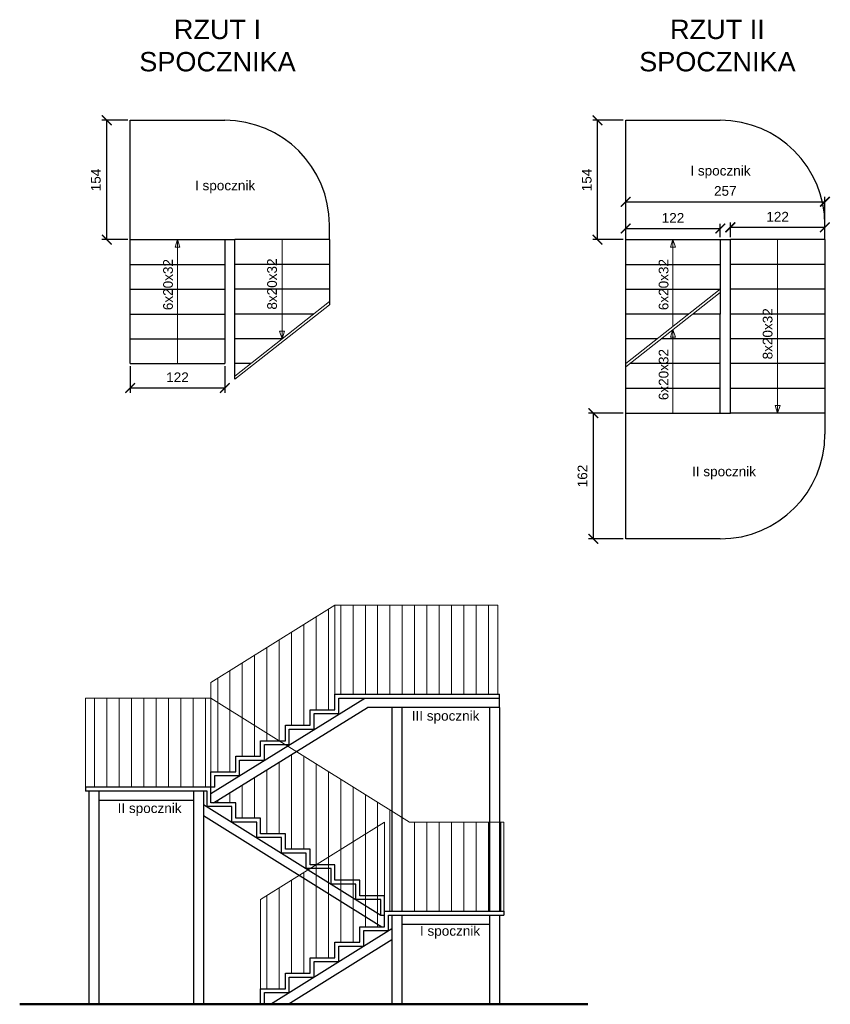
# Model space of a CAD drawing. Header units: metres. Extents: x 158874 to 185002, y -166493 to -154354.
# Tile 13 of 95: x 172052 to 173098, y -155935 to -154664. Entities that reach past the tile are written whole.
import ezdxf

# ---------------------------------------------------------------- set-up
doc = ezdxf.new("R2010")
doc.units = ezdxf.units.M
for name, color, linetype, lineweight in [('cienka25', 5, 'Continuous', 25), ('gruba50', 7, 'Continuous', 50), ('Wymiarowanie', 1, 'Continuous', 9), ('wymiarowanie9', 1, 'Continuous', 9)]:
    doc.layers.add(name, color=color, linetype=linetype, lineweight=lineweight)
doc.styles.add('Opisowy', font='arial.ttf')
doc.dimstyles.new('Kopia Opisowy', dxfattribs={"dimscale": 0, "dimtxt": 2.5, "dimasz": 2.5, "dimexe": 1.25, "dimexo": 0.625, "dimgap": 1.5, "dimtad": 1, "dimdec": 0, "dimtxsty": 'Opisowy', "dimblk": 'ARCHTICK', "dimcen": 2.5, "dimadec": 0, "dimazin": 0, "dimtfac": 1, "dimtdec": 0, "dimtmove": 0, "dimatfit": 3, "dimldrblk": 'NONE', "dimfxl": 1, "dimarcsym": 0})

# ---------------------------------------------------------------- blocks, each defined once
blk = doc.blocks.new('_ArchTick')
at = {"color": 0, "linetype": 'ByBlock', "const_width": 0.15}
blk.add_lwpolyline([(-0.5, -0.5), (0.5, 0.5)], dxfattribs=at)
blk = doc.blocks.new('*D333')
at = {"layer": 'Defpoints', "color": 0, "ltscale": 0.2, "transparency": 16777216}
for p in [(172164.1, -154793.9), (172194.4, -154793.9), (172194.4, -154947.9)]:
    blk.add_point(p, dxfattribs=at)
at = {"layer": 'wymiarowanie9', "color": 0, "lineweight": -2, "ltscale": 0.2, "transparency": 16777216}
for p, q in [((172191.3, -154793.9), (172157.8, -154793.9)), ((172164.1, -154947.9), (172164.1, -154793.9)), ((172191.3, -154947.9), (172157.8, -154947.9))]:
    blk.add_line(p, q, dxfattribs=at)
at = {"layer": 'wymiarowanie9', "color": 0, "lineweight": -2, "ltscale": 0.2, "transparency": 16777216, "xscale": 12.5, "yscale": 12.5, "zscale": 12.5}
for p, rotation in [((172164.1, -154793.9), 90), ((172164.1, -154947.9), 270)]:
    blk.add_blockref('_ArchTick', p, dxfattribs=dict(at, rotation=rotation))
at = {"layer": 'wymiarowanie9', "color": 0, "ltscale": 0.2, "transparency": 16777216, "insert": (172150.2, -154870.9), "char_height": 12.5, "attachment_point": 5, "rotation": 90, "style": 'Opisowy'}
blk.add_mtext('154', dxfattribs=at)
blk = doc.blocks.new('_None')
blk = doc.blocks.new('*D334')
at = {"layer": 'Defpoints', "color": 0, "ltscale": 0.2, "transparency": 16777216}
for p in [(172833.6, -155171.9), (172791.8, -155333.9), (172833.6, -155333.9)]:
    blk.add_point(p, dxfattribs=at)
at = {"layer": 'wymiarowanie9', "color": 0, "lineweight": -2, "ltscale": 0.2, "transparency": 16777216}
for p, q in [((172830.5, -155171.9), (172785.6, -155171.9)), ((172791.8, -155171.9), (172791.8, -155333.9)), ((172830.5, -155333.9), (172785.6, -155333.9))]:
    blk.add_line(p, q, dxfattribs=at)
at = {"layer": 'wymiarowanie9', "color": 0, "lineweight": -2, "ltscale": 0.2, "transparency": 16777216, "xscale": 12.5, "yscale": 12.5, "zscale": 12.5}
for p, rotation in [((172791.8, -155171.9), 90), ((172791.8, -155333.9), 270)]:
    blk.add_blockref('_ArchTick', p, dxfattribs=dict(at, rotation=rotation))
at = {"layer": 'wymiarowanie9', "color": 0, "ltscale": 0.2, "transparency": 16777216, "insert": (172777.9, -155252.9), "char_height": 12.5, "attachment_point": 5, "rotation": 90, "style": 'Opisowy'}
blk.add_mtext('162', dxfattribs=at)
blk = doc.blocks.new('*D335')
at = {"layer": 'Defpoints', "color": 0, "ltscale": 0.2, "transparency": 16777216}
for p in [(172797.2, -154793.9), (172833.6, -154793.9), (172833.6, -154947.9)]:
    blk.add_point(p, dxfattribs=at)
at = {"layer": 'wymiarowanie9', "color": 0, "lineweight": -2, "ltscale": 0.2, "transparency": 16777216}
for p, q in [((172830.5, -154793.9), (172791, -154793.9)), ((172797.2, -154947.9), (172797.2, -154793.9)), ((172830.5, -154947.9), (172791, -154947.9))]:
    blk.add_line(p, q, dxfattribs=at)
at = {"layer": 'wymiarowanie9', "color": 0, "lineweight": -2, "ltscale": 0.2, "transparency": 16777216, "xscale": 12.5, "yscale": 12.5, "zscale": 12.5}
for p, rotation in [((172797.2, -154793.9), 90), ((172797.2, -154947.9), 270)]:
    blk.add_blockref('_ArchTick', p, dxfattribs=dict(at, rotation=rotation))
at = {"layer": 'wymiarowanie9', "color": 0, "ltscale": 0.2, "transparency": 16777216, "insert": (172783.4, -154870.9), "char_height": 12.5, "attachment_point": 5, "rotation": 90, "style": 'Opisowy'}
blk.add_mtext('154', dxfattribs=at)
blk = doc.blocks.new('*D336')
at = {"layer": 'Defpoints', "color": 0, "ltscale": 0.2, "transparency": 16777216}
for p in [(172194.4, -155107.9), (172316.4, -155107.9), (172316.4, -155139.3)]:
    blk.add_point(p, dxfattribs=at)
at = {"layer": 'wymiarowanie9', "color": 0, "lineweight": -2, "ltscale": 0.2, "transparency": 16777216}
for p, q in [((172194.4, -155111), (172194.4, -155145.6)), ((172316.4, -155111), (172316.4, -155145.6)), ((172194.4, -155139.3), (172316.4, -155139.3))]:
    blk.add_line(p, q, dxfattribs=at)
at = {"layer": 'wymiarowanie9', "color": 0, "lineweight": -2, "ltscale": 0.2, "transparency": 16777216, "xscale": 12.5, "yscale": 12.5, "zscale": 12.5, "rotation": 180}
blk.add_blockref('_ArchTick', (172194.4, -155139.3), dxfattribs=at)
at = {"layer": 'wymiarowanie9', "color": 0, "lineweight": -2, "ltscale": 0.2, "transparency": 16777216, "xscale": 12.5, "yscale": 12.5, "zscale": 12.5}
blk.add_blockref('_ArchTick', (172316.4, -155139.3), dxfattribs=at)
at = {"layer": 'wymiarowanie9', "color": 0, "ltscale": 0.2, "transparency": 16777216, "insert": (172255.4, -155125.5), "char_height": 12.5, "attachment_point": 5, "style": 'Opisowy'}
blk.add_mtext('122', dxfattribs=at)
blk = doc.blocks.new('*D337')
at = {"layer": 'Defpoints', "color": 0, "ltscale": 0.2, "transparency": 16777216}
for p in [(172833.6, -154934.1), (172955.6, -154933.5), (172955.6, -154947.9)]:
    blk.add_point(p, dxfattribs=at)
at = {"layer": 'wymiarowanie9', "color": 0, "lineweight": -2, "ltscale": 0.2, "transparency": 16777216}
for p, q in [((172833.6, -154931), (172833.6, -154927.3)), ((172955.6, -154944.8), (172955.6, -154927.3)), ((172833.6, -154933.5), (172955.6, -154933.5))]:
    blk.add_line(p, q, dxfattribs=at)
at = {"layer": 'wymiarowanie9', "color": 0, "lineweight": -2, "ltscale": 0.2, "transparency": 16777216, "xscale": 12.5, "yscale": 12.5, "zscale": 12.5, "rotation": 180}
blk.add_blockref('_ArchTick', (172833.6, -154933.5), dxfattribs=at)
at = {"layer": 'wymiarowanie9', "color": 0, "lineweight": -2, "ltscale": 0.2, "transparency": 16777216, "xscale": 12.5, "yscale": 12.5, "zscale": 12.5}
blk.add_blockref('_ArchTick', (172955.6, -154933.5), dxfattribs=at)
at = {"layer": 'wymiarowanie9', "color": 0, "ltscale": 0.2, "transparency": 16777216, "insert": (172894.6, -154919.8), "char_height": 12.5, "attachment_point": 5, "style": 'Opisowy'}
blk.add_mtext('122', dxfattribs=at)
blk = doc.blocks.new('*D338')
at = {"layer": 'Defpoints', "color": 0, "ltscale": 0.2, "transparency": 16777216}
for p in [(173090.6, -154932), (172968.6, -154947.9), (173090.6, -154947.9)]:
    blk.add_point(p, dxfattribs=at)
at = {"layer": 'wymiarowanie9', "color": 0, "lineweight": -2, "ltscale": 0.2, "transparency": 16777216}
for p, q in [((172968.6, -154944.8), (172968.6, -154925.8)), ((173090.6, -154944.8), (173090.6, -154925.8)), ((172968.6, -154932), (173090.6, -154932))]:
    blk.add_line(p, q, dxfattribs=at)
at = {"layer": 'wymiarowanie9', "color": 0, "lineweight": -2, "ltscale": 0.2, "transparency": 16777216, "xscale": 12.5, "yscale": 12.5, "zscale": 12.5, "rotation": 180}
blk.add_blockref('_ArchTick', (172968.6, -154932), dxfattribs=at)
at = {"layer": 'wymiarowanie9', "color": 0, "lineweight": -2, "ltscale": 0.2, "transparency": 16777216, "xscale": 12.5, "yscale": 12.5, "zscale": 12.5}
blk.add_blockref('_ArchTick', (173090.6, -154932), dxfattribs=at)
at = {"layer": 'wymiarowanie9', "color": 0, "ltscale": 0.2, "transparency": 16777216, "insert": (173029.6, -154918.3), "char_height": 12.5, "attachment_point": 5, "style": 'Opisowy'}
blk.add_mtext('122', dxfattribs=at)
blk = doc.blocks.new('*D339')
at = {"layer": 'Defpoints', "color": 0, "ltscale": 0.2, "transparency": 16777216}
for p in [(173090.6, -154899), (172833.6, -154906.5), (173090.6, -154947.9)]:
    blk.add_point(p, dxfattribs=at)
at = {"layer": 'wymiarowanie9', "color": 0, "lineweight": -2, "ltscale": 0.2, "transparency": 16777216}
for p, q in [((172833.6, -154903.4), (172833.6, -154892.8)), ((172833.6, -154899), (173090.6, -154899)), ((173090.6, -154944.8), (173090.6, -154892.8))]:
    blk.add_line(p, q, dxfattribs=at)
at = {"layer": 'wymiarowanie9', "color": 0, "lineweight": -2, "ltscale": 0.2, "transparency": 16777216, "xscale": 12.5, "yscale": 12.5, "zscale": 12.5, "rotation": 180}
blk.add_blockref('_ArchTick', (172833.6, -154899), dxfattribs=at)
at = {"layer": 'wymiarowanie9', "color": 0, "lineweight": -2, "ltscale": 0.2, "transparency": 16777216, "xscale": 12.5, "yscale": 12.5, "zscale": 12.5}
blk.add_blockref('_ArchTick', (173090.6, -154899), dxfattribs=at)
at = {"layer": 'wymiarowanie9', "color": 0, "ltscale": 0.2, "transparency": 16777216, "insert": (172962.1, -154885.1), "char_height": 12.5, "attachment_point": 5, "style": 'Opisowy'}
blk.add_mtext('257', dxfattribs=at)

msp = doc.modelspace()

# ---------------------------------------------------------------- hatches: boundary and pattern name
at = {"layer": 'wymiarowanie9', "ltscale": 0.2}
h = msp.add_hatch(dxfattribs=at)
h.set_pattern_fill('ANSI31', color=0, scale=5, angle=45)
h.paths.add_polyline_path([(172458.6, -155419.5), (172298.6, -155519.5), (172298.6, -155539.5), (172386.6, -155594.5), (172394.6, -155594.5), (172394.6, -155574.5), (172426.6, -155574.5), (172426.6, -155554.5), (172458.6, -155554.5), (172458.6, -155534.5)])
h.paths.add_polyline_path([(172362.6, -155594.5), (172386.6, -155594.5), (172298.6, -155539.5), (172298.6, -155634.5), (172330.6, -155634.5), (172330.6, -155614.5), (172362.6, -155614.5)])
h.paths.add_polyline_path([(172298.6, -155539.5), (172136.6, -155539.5), (172136.6, -155654.5), (172298.6, -155654.5), (172298.6, -155634.5)])
h.paths.add_polyline_path([(172408.8, -155608.4), (172301.9, -155674.5), (172330.6, -155674.5), (172330.6, -155694.5), (172362.6, -155694.5), (172362.6, -155714.5), (172394.6, -155714.5), (172394.6, -155734.5), (172426.6, -155734.5), (172426.6, -155754.5), (172434.6, -155754.5), (172522.6, -155699.5), (172522.6, -155814.5), (172676.6, -155814.5), (172676.6, -155699.5), (172554.6, -155699.5)])
h.paths.add_polyline_path([(172522.6, -155699.5), (172434.6, -155754.5), (172458.6, -155754.5), (172458.6, -155774.5), (172490.6, -155774.5), (172490.6, -155794.5), (172522.6, -155794.5)], flags=17)
h = msp.add_hatch(dxfattribs=at)
h.set_pattern_fill('ANSI31', color=0, scale=5, angle=45)
h.paths.add_polyline_path([(172668.6, -155419.5), (172458.6, -155419.5), (172458.6, -155534.5), (172668.6, -155534.5)])
h = msp.add_hatch(dxfattribs=at)
h.set_pattern_fill('ANSI31', color=0, scale=5, angle=45)
h.paths.add_polyline_path([(172522.6, -155794.5), (172490.6, -155794.5), (172490.6, -155774.5), (172458.6, -155774.5), (172458.6, -155754.5), (172434.6, -155754.5), (172426.6, -155759.5), (172453.6, -155759.5), (172453.6, -155779.5), (172485.6, -155779.5), (172485.6, -155799.5), (172517.6, -155799.5), (172517.6, -155819.5), (172522.6, -155819.5), (172522.6, -155814.5)])
h.paths.add_polyline_path([(172517.6, -155799.5), (172485.6, -155799.5), (172517.6, -155819.5)], flags=17)
h.paths.add_polyline_path([(172485.6, -155779.5), (172453.6, -155779.5), (172485.6, -155799.5)], flags=17)
h.paths.add_polyline_path([(172453.6, -155759.5), (172426.6, -155759.5), (172424.1, -155761.1), (172453.6, -155779.5)])
h.paths.add_polyline_path([(172424.1, -155761.1), (172412.8, -155768.2), (172519, -155834.5), (172522.6, -155834.5), (172522.6, -155819.5), (172517.6, -155819.5)])
h.paths.add_polyline_path([(172412.8, -155768.2), (172362.6, -155799.5), (172362.6, -155914.5), (172394.6, -155914.5), (172394.6, -155894.5), (172426.6, -155894.5), (172426.6, -155874.5), (172458.6, -155874.5), (172458.6, -155854.5), (172490.6, -155854.5), (172490.6, -155834.5), (172519, -155834.5)])

# ---------------------------------------------------------------- linework, layer by layer
at = {"layer": 'cienka25', "color": 0, "ltscale": 0.2}
for p, q in [((172194.4, -154947.9), (172194.4, -154793.9)), ((172194.4, -154793.9), (172316.4, -154793.9)), ((172833.6, -154947.9), (172833.6, -154793.9)), ((172833.6, -154793.9), (172955.6, -154793.9)), ((172451.4, -154947.9), (172451.4, -154928.4)), ((173090.6, -154947.9), (173090.6, -154928.4)), ((172194.4, -154979.9), (172194.4, -154947.9)), ((172194.4, -154947.9), (172316.4, -154947.9)), ((172316.4, -154947.9), (172316.4, -154979.9)), ((172316.4, -154947.9), (172329.4, -154947.9)), ((172451.4, -154947.9), (172329.4, -154947.9)), ((172329.4, -154979.9), (172329.4, -154947.9)), ((172451.4, -154947.9), (172451.4, -154979.9)), ((172833.6, -154979.9), (172833.6, -154947.9)), ((172833.6, -154947.9), (172955.6, -154947.9)), ((172955.6, -154947.9), (172955.6, -154979.9)), ((172955.6, -154947.9), (172968.6, -154947.9)), ((173090.6, -154947.9), (172968.6, -154947.9)), ((172968.6, -154979.9), (172968.6, -154947.9)), ((173090.6, -154947.9), (173090.6, -154979.9)), ((172194.4, -155011.9), (172194.4, -154979.9)), ((172194.4, -154979.9), (172316.4, -154979.9)), ((172316.4, -154979.9), (172316.4, -155011.9)), ((172451.4, -154979.9), (172329.4, -154979.9)), ((172329.4, -155011.9), (172329.4, -154979.9)), ((172451.4, -154979.9), (172451.4, -155011.9)), ((172833.6, -155011.9), (172833.6, -154979.9)), ((172833.6, -154979.9), (172955.6, -154979.9)), ((172955.6, -154979.9), (172955.6, -155011.9)), ((173090.6, -154979.9), (172968.6, -154979.9)), ((172968.6, -155011.9), (172968.6, -154979.9)), ((173090.6, -154979.9), (173090.6, -155011.9)), ((172194.4, -155043.9), (172194.4, -155011.9)), ((172194.4, -155011.9), (172316.4, -155011.9)), ((172316.4, -155011.9), (172316.4, -155043.9)), ((172451.4, -155011.9), (172329.4, -155011.9)), ((172329.4, -155043.9), (172329.4, -155011.9)), ((172451.4, -155011.9), (172451.4, -155032)), ((172833.6, -155043.9), (172833.6, -155011.9)), ((172833.6, -155011.9), (172955.6, -155011.9)), ((172955.6, -155011.9), (172955.6, -155043.9)), ((173090.6, -155011.9), (172968.6, -155011.9)), ((172968.6, -155043.9), (172968.6, -155011.9)), ((173090.6, -155011.9), (173090.6, -155043.9)), ((172194.4, -155075.9), (172194.4, -155043.9)), ((172194.4, -155043.9), (172316.4, -155043.9)), ((172316.4, -155043.9), (172316.4, -155075.9)), ((172329.4, -155075.9), (172329.4, -155043.9)), ((172431.1, -155043.9), (172329.4, -155043.9)), ((172833.6, -155075.9), (172833.6, -155043.9)), ((172915, -155043.9), (172833.6, -155043.9)), ((172955.6, -155043.9), (172920.2, -155043.9)), ((172955.6, -155075.9), (172955.6, -155043.9)), ((173090.6, -155043.9), (172968.6, -155043.9)), ((172968.6, -155075.9), (172968.6, -155043.9)), ((173090.6, -155043.9), (173090.6, -155075.9)), ((172194.4, -155107.9), (172194.4, -155075.9)), ((172194.4, -155075.9), (172316.4, -155075.9)), ((172316.4, -155075.9), (172316.4, -155107.9)), ((172329.4, -155107.9), (172329.4, -155075.9)), ((172390.4, -155075.9), (172329.4, -155075.9)), ((172833.6, -155107.9), (172833.6, -155075.9)), ((172874.3, -155075.9), (172833.6, -155075.9)), ((172955.6, -155075.9), (172879.5, -155075.9)), ((172955.6, -155107.9), (172955.6, -155075.9)), ((173090.6, -155075.9), (172968.6, -155075.9)), ((172968.6, -155107.9), (172968.6, -155075.9)), ((173090.6, -155075.9), (173090.6, -155107.9)), ((172194.4, -155107.9), (172316.4, -155107.9)), ((172329.4, -155128), (172329.4, -155107.9)), ((172349.7, -155107.9), (172329.4, -155107.9)), ((172833.6, -155139.9), (172833.6, -155107.9)), ((172955.6, -155107.9), (172838.9, -155107.9)), ((172955.6, -155139.9), (172955.6, -155107.9)), ((173090.6, -155107.9), (172968.6, -155107.9)), ((172968.6, -155139.9), (172968.6, -155107.9)), ((173090.6, -155107.9), (173090.6, -155139.9)), ((172955.6, -155139.9), (172833.6, -155139.9)), ((172833.6, -155171.9), (172833.6, -155139.9)), ((172955.6, -155171.9), (172955.6, -155139.9)), ((173090.6, -155139.9), (172968.6, -155139.9)), ((172968.6, -155171.9), (172968.6, -155139.9)), ((173090.6, -155139.9), (173090.6, -155171.9)), ((172833.6, -155333.9), (172833.6, -155171.9)), ((172833.6, -155171.9), (172968.6, -155171.9)), ((173090.6, -155171.9), (172968.6, -155171.9)), ((173090.6, -155171.9), (173090.6, -155198.9)), ((172955.6, -155333.9), (172833.6, -155333.9)), ((172671, -155551.5), (172671, -155534.5)), ((172298.6, -155662.4), (172497.3, -155539.5)), ((172301.9, -155674.5), (172500.7, -155551.5)), ((172671, -155551.5), (172500.6, -155551.5)), ((172136.6, -155654.5), (172136.6, -155659.5)), ((172141.1, -155659.5), (172141.1, -155934.5)), ((172154.1, -155659.5), (172154.1, -155934.5)), ((172275.9, -155659.5), (172275.9, -155934.5)), ((172288.9, -155659.5), (172288.9, -155934.5)), ((172303.6, -155654.5), (172298.6, -155654.5)), ((172275.9, -155671.5), (172154.1, -155671.5)), ((172288.9, -155676.6), (172517.6, -155819.5)), ((172288.9, -155690.7), (172519, -155834.5)), ((172676.6, -155814.5), (172676.6, -155819.5)), ((172517.6, -155819.5), (172522.6, -155819.5)), ((172531.8, -155819.5), (172531.8, -155934.5)), ((172544.8, -155819.5), (172544.8, -155934.5)), ((172658, -155819.5), (172658, -155934.5)), ((172671, -155819.5), (172671, -155934.5)), ((172375.6, -155934.5), (172531.8, -155836.9)), ((172658, -155831.5), (172544.8, -155831.5)), ((172398.3, -155934.5), (172531.8, -155851.1))]:
    msp.add_line(p, q, dxfattribs=at)
at = {"layer": 'cienka25', "color": 8, "ltscale": 0.2}
for p, q in [((172531.8, -155551.5), (172531.8, -155814.5)), ((172544.8, -155551.5), (172544.8, -155814.5)), ((172658, -155551.5), (172658, -155814.5)), ((172671, -155551.5), (172671, -155814.5))]:
    msp.add_line(p, q, dxfattribs=at)
at = {"layer": 'cienka25', "color": 0, "ltscale": 0.2}
for points in [[(172298.6, -155654.5), (172298.6, -155634.5), (172330.6, -155634.5), (172330.6, -155614.5), (172362.6, -155614.5), (172362.6, -155594.5), (172394.6, -155594.5), (172394.6, -155574.5), (172426.6, -155574.5), (172426.6, -155554.5), (172458.6, -155554.5), (172458.6, -155534.5), (172671, -155534.5)], [(172303.6, -155654.5), (172303.6, -155639.5), (172335.6, -155639.5), (172335.6, -155619.5), (172367.6, -155619.5), (172367.6, -155599.5), (172399.6, -155599.5), (172399.6, -155579.5), (172431.6, -155579.5), (172431.6, -155559.5), (172463.6, -155559.5), (172463.6, -155539.5), (172671, -155539.5)], [(172522.6, -155814.5), (172522.6, -155794.5), (172490.6, -155794.5), (172490.6, -155774.5), (172458.6, -155774.5), (172458.6, -155754.5), (172426.6, -155754.5), (172426.6, -155734.5), (172394.6, -155734.5), (172394.6, -155714.5), (172362.6, -155714.5), (172362.6, -155694.5), (172330.6, -155694.5), (172330.6, -155674.5), (172298.6, -155674.5), (172298.6, -155654.5), (172136.6, -155654.5)], [(172517.6, -155819.5), (172517.6, -155799.5), (172485.6, -155799.5), (172485.6, -155779.5), (172453.6, -155779.5), (172453.6, -155759.5), (172421.6, -155759.5), (172421.6, -155739.5), (172389.6, -155739.5), (172389.6, -155719.5), (172357.6, -155719.5), (172357.6, -155699.5), (172325.6, -155699.5), (172325.6, -155679.5), (172293.6, -155679.5), (172293.6, -155659.5), (172136.6, -155659.5)], [(172362.6, -155934.5), (172362.6, -155914.5), (172394.6, -155914.5), (172394.6, -155894.5), (172426.6, -155894.5), (172426.6, -155874.5), (172458.6, -155874.5), (172458.6, -155854.5), (172490.6, -155854.5), (172490.6, -155834.5), (172522.6, -155834.5), (172522.6, -155814.5), (172676.6, -155814.5)], [(172367.6, -155934.5), (172367.6, -155919.5), (172399.6, -155919.5), (172399.6, -155899.5), (172431.6, -155899.5), (172431.6, -155879.5), (172463.6, -155879.5), (172463.6, -155859.5), (172495.6, -155859.5), (172495.6, -155839.5), (172527.6, -155839.5), (172527.6, -155819.5), (172676.6, -155819.5)]]:
    msp.add_lwpolyline(points, dxfattribs=at)
for centre, start, end in [((172316.4, -154928.9), 0, 90), ((172955.6, -154928.9), 0, 90), ((172955.6, -155198.9), 270, 0)]:
    msp.add_arc(centre, 135, start, end, dxfattribs=at)
at = {"layer": 'gruba50', "color": 0, "ltscale": 0.2}
msp.add_line((172051.9, -155934.5), (172784.8, -155934.5), dxfattribs=at)
at = {"layer": 'wymiarowanie9', "color": 251, "ltscale": 0.2, "true_color": 0x636466}
for p, q in [((172255.4, -154947.9), (172252.2, -154957.8)), ((172255.4, -154947.9), (172255.4, -155107.9)), ((172255.4, -154947.9), (172258.6, -154957.8)), ((172390.4, -154947.9), (172390.4, -155075.9)), ((172894.6, -154947.9), (172891.5, -154957.8)), ((172894.6, -154947.9), (172894.6, -155059.9)), ((172894.6, -154947.9), (172897.8, -154957.8)), ((173029.6, -154947.9), (173029.6, -155171.9)), ((172252.2, -154957.8), (172255.4, -154957.8)), ((172258.6, -154957.8), (172255.4, -154957.8)), ((172891.5, -154957.8), (172894.6, -154957.8)), ((172897.8, -154957.8), (172894.6, -154957.8)), ((172390.4, -155075.9), (172387.2, -155066)), ((172387.2, -155066), (172390.4, -155066)), ((172390.4, -155075.9), (172393.6, -155066)), ((172393.6, -155066), (172390.4, -155066)), ((172894.6, -155064), (172891.5, -155073.9)), ((172894.6, -155064), (172894.6, -155171.9)), ((172894.6, -155064), (172897.8, -155073.9)), ((172891.5, -155073.9), (172894.6, -155073.9)), ((172897.8, -155073.9), (172894.6, -155073.9)), ((173029.6, -155171.9), (173026.5, -155162)), ((173026.5, -155162), (173029.6, -155162)), ((173029.6, -155171.9), (173032.8, -155162)), ((173032.8, -155162), (173029.6, -155162))]:
    msp.add_line(p, q, dxfattribs=at)
at = {"layer": 'wymiarowanie9', "color": 0, "ltscale": 0.2}
for p, q in [((172833.6, -155107.9), (172955.6, -155011.9)), ((172833.6, -155112), (172955.6, -155016)), ((172329.4, -155123.9), (172451.4, -155027.9)), ((172329.4, -155128), (172451.4, -155032)), ((172298.6, -155519.5), (172458.6, -155419.5)), ((172458.6, -155534.5), (172458.6, -155419.5)), ((172458.6, -155419.5), (172668.6, -155419.5)), ((172668.6, -155534.5), (172668.6, -155419.5)), ((172298.6, -155634.5), (172298.6, -155519.5)), ((172136.6, -155654.5), (172136.6, -155539.5)), ((172136.6, -155539.5), (172298.6, -155539.5)), ((172298.6, -155539.5), (172554.6, -155699.5)), ((172362.6, -155799.5), (172522.6, -155699.5)), ((172522.6, -155814.5), (172522.6, -155699.5)), ((172676.6, -155699.5), (172554.6, -155699.5)), ((172676.6, -155814.5), (172676.6, -155699.5)), ((172362.6, -155914.5), (172362.6, -155799.5))]:
    msp.add_line(p, q, dxfattribs=at)

# ---------------------------------------------------------------- texts
at = {"layer": 'Wymiarowanie', "color": 0, "char_height": 25, "attachment_point": 1, "style": 'Opisowy'}
for s, insert in [('\\A1;\\pxqc;RZUT I SPOCZNIKA', (172166.2, -154664.1)), ('\\A1;\\pxqc;RZUT II SPOCZNIKA', (172811.1, -154664.1))]:
    msp.add_mtext_dynamic_manual_height_columns(s, width=281.665, gutter_width=20, heights=[0], dxfattribs=dict(at, insert=insert))
at = {"layer": 'Wymiarowanie', "color": 251, "true_color": 0x636466, "char_height": 12.5, "attachment_point": 7, "style": 'Opisowy'}
for s, width, insert in [('\\A1;I spocznik', 80.532, (172917, -154868.9)), ('\\A1;I spocznik', 80.532, (172278, -154888)), ('\\A1;II spocznik', 89.686, (172919.2, -155257)), ('\\A1;III spocznik', 88.057, (172557.6, -155572.3)), ('\\A1;II spocznik', 88.057, (172178.2, -155691.5)), ('\\A1;I spocznik', 80.532, (172568.2, -155849.8))]:
    msp.add_mtext_dynamic_manual_height_columns(s, width=width, gutter_width=20, heights=[0], dxfattribs=dict(at, insert=insert))
at = {"layer": 'Wymiarowanie', "color": 251, "true_color": 0x636466, "char_height": 12.5, "attachment_point": 7, "rotation": 90, "style": 'Opisowy'}
for s, insert in [('\\A1;6x20x32', (172249.6, -155038.9)), ('\\A1;8x20x32', (172383.8, -155038.2)), ('\\A1;6x20x32', (172888.9, -155038.9)), ('\\A1;8x20x32', (173023.1, -155102.4)), ('\\A1;6x20x32', (172888.9, -155155))]:
    msp.add_mtext_dynamic_manual_height_columns(s, width=80.532, gutter_width=20, heights=[0], dxfattribs=dict(at, insert=insert))

# ---------------------------------------------------------------- dimensions: what is measured, and where the dimension line sits
at = {"layer": 'wymiarowanie9', "color": 251, "ltscale": 0.2, "true_color": 0x636466}
for base, p1, p2, picture, middle in [((172164.1, -154793.9), (172194.4, -154947.9), (172194.4, -154793.9), '*D333', (172150.2, -154870.9)), ((172797.2, -154793.9), (172833.6, -154947.9), (172833.6, -154793.9), '*D335', (172783.4, -154870.9)), ((172791.8, -155333.9), (172833.6, -155171.9), (172833.6, -155333.9), '*D334', (172777.9, -155252.9))]:
    dim = msp.add_linear_dim(base=base, p1=p1, p2=p2, angle=90, dimstyle='Kopia Opisowy', dxfattribs=at)
    dim.commit()
    dim.dimension.update_dxf_attribs({"geometry": picture, "text_midpoint": middle})
for base, p1, p2, picture, middle in [((173090.6, -154899), (172833.6, -154906.5), (173090.6, -154947.9), '*D339', (172962.1, -154885.1)), ((172955.6, -154933.5), (172833.6, -154934.1), (172955.6, -154947.9), '*D337', (172894.6, -154919.8)), ((173090.6, -154932), (172968.6, -154947.9), (173090.6, -154947.9), '*D338', (173029.6, -154918.3)), ((172316.4, -155139.3), (172194.4, -155107.9), (172316.4, -155107.9), '*D336', (172255.4, -155125.5))]:
    dim = msp.add_linear_dim(base=base, p1=p1, p2=p2, dimstyle='Kopia Opisowy', dxfattribs=at)
    dim.commit()
    dim.dimension.update_dxf_attribs({"geometry": picture, "text_midpoint": middle})

doc.saveas('drawing.dxf')
